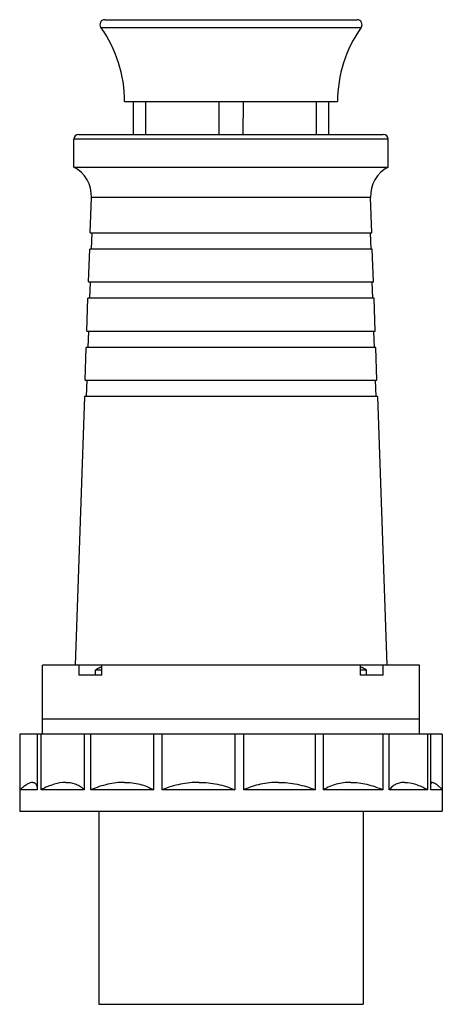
# Model space of a CAD drawing. Header units: millimetres. Extents: x 314 to 443, y 439 to 740.
import ezdxf

# ---------------------------------------------------------------- set-up
doc = ezdxf.new("R2010")
doc.units = ezdxf.units.MM
doc.header["$LTSCALE"] = 30.734
doc.layers.get('0').update_dxf_attribs({"linetype": 'CONTINUOUS'})

msp = doc.modelspace()

# ---------------------------------------------------------------- linework, layer by layer
at = {"color": 7, "linetype": 'Continuous'}
for p, q in [((339.69, 739.9), (416.69, 739.89)), ((338.47, 737.53), (417.92, 737.52)), ((345.69, 714.9), (410.69, 714.89)), ((348.39, 704.9), (348.39, 714.9)), ((352.05, 714.9), (352.05, 704.9)), ((374.53, 704.9), (374.53, 714.9)), ((381.85, 714.89), (381.84, 704.89)), ((404.33, 704.89), (404.33, 714.89)), ((407.99, 714.89), (407.99, 704.89)), ((330.18, 694.89), (330.18, 703.39)), ((426.18, 703.39), (330.18, 703.39)), ((331.68, 704.89), (424.68, 704.89)), ((426.18, 694.89), (426.18, 703.39)), ((330.18, 694.89), (426.18, 694.89)), ((335.22, 674.89), (335.6, 685.66)), ((420.77, 685.66), (335.6, 685.66)), ((421.15, 674.89), (420.77, 685.66)), ((335.22, 674.89), (421.15, 674.89)), ((335.72, 674.89), (335.55, 669.89)), ((420.64, 674.89), (420.82, 669.89)), ((334.7, 659.89), (335.05, 669.89)), ((421.32, 669.89), (335.05, 669.89)), ((421.67, 659.89), (421.32, 669.89)), ((334.7, 659.89), (421.67, 659.89)), ((335.2, 659.89), (335.03, 654.89)), ((421.17, 659.89), (421.34, 654.89)), ((334.18, 644.89), (334.53, 654.89)), ((421.84, 654.89), (334.53, 654.89)), ((422.19, 644.89), (421.84, 654.89)), ((334.18, 644.89), (422.19, 644.89)), ((334.68, 644.89), (334.5, 639.89)), ((421.69, 644.89), (421.87, 639.89)), ((333.65, 629.89), (334, 639.89)), ((422.37, 639.89), (334, 639.89)), ((422.72, 629.89), (422.37, 639.89)), ((333.65, 629.89), (422.72, 629.89)), ((334.15, 629.89), (333.98, 624.89)), ((422.22, 629.89), (422.39, 624.89)), ((333.48, 624.89), (330.62, 542.89)), ((422.89, 624.89), (333.48, 624.89)), ((422.89, 624.89), (425.75, 542.89)), ((435.68, 542.89), (320.68, 542.89)), ((320.68, 521.89), (320.68, 542.89)), ((331.69, 542.89), (331.69, 539.89)), ((338.73, 541.42), (336.85, 541.42)), ((336.85, 539.89), (336.85, 541.42)), ((338.15, 542.16), (338.2, 542.16)), ((338.73, 539.89), (338.73, 542.89)), ((417.64, 542.89), (417.64, 539.89)), ((419.52, 541.42), (417.64, 541.42)), ((418.17, 542.16), (418.22, 542.16)), ((419.52, 539.89), (419.52, 541.42)), ((424.68, 539.89), (424.68, 542.89)), ((435.68, 521.89), (435.68, 542.89)), ((338.73, 539.89), (331.69, 539.89)), ((424.68, 539.89), (417.64, 539.89)), ((435.68, 526.39), (320.68, 526.39)), ((439.17, 521.89), (313.69, 521.89)), ((313.69, 521.89), (313.69, 504.89)), ((313.81, 504.89), (313.81, 521.89)), ((319.03, 521.89), (319.03, 504.89)), ((320.21, 504.89), (320.21, 521.89)), ((333.38, 521.89), (333.38, 504.89)), ((335.45, 504.89), (335.45, 521.89)), ((354.54, 521.89), (354.54, 504.89)), ((357.19, 504.89), (357.19, 521.89)), ((379.31, 521.89), (379.31, 504.89)), ((382.12, 504.89), (382.12, 521.89)), ((403.9, 521.89), (403.9, 504.89)), ((406.46, 504.89), (406.46, 521.89)), ((424.58, 521.89), (424.58, 504.89)), ((426.49, 504.89), (426.49, 521.89)), ((438.2, 521.89), (438.2, 504.89)), ((439.17, 504.89), (439.17, 521.89)), ((442.68, 521.89), (439.22, 521.89)), ((442.68, 521.89), (442.68, 504.89)), ((313.68, 504.89), (313.68, 498.39)), ((319.03, 504.89), (313.81, 504.89)), ((333.38, 504.89), (320.21, 504.89)), ((354.54, 504.89), (335.45, 504.89)), ((379.31, 504.89), (357.19, 504.89)), ((403.9, 504.89), (382.12, 504.89)), ((424.58, 504.89), (406.46, 504.89)), ((438.2, 504.89), (426.49, 504.89)), ((442.68, 504.89), (439.17, 504.89)), ((442.24, 505.34), (442.68, 504.89)), ((442.68, 504.89), (442.68, 498.39)), ((313.68, 498.39), (442.68, 498.39)), ((337.83, 498.39), (337.83, 439.39)), ((418.53, 498.39), (418.53, 439.39)), ((337.83, 439.39), (418.53, 439.39))]:
    msp.add_line(p, q, dxfattribs=at)
for centre, radius, start, end in [((339.69, 738.4), 1.5, 89.9874, 215.4183), ((416.69, 738.39), 1.5, 324.5564, 89.9874), ((306.69, 714.93), 39, 359.9561, 35.4183), ((449.69, 714.9), 39, 144.5564, 180.0186), ((331.68, 703.39), 1.5, 90, 180), ((424.68, 703.39), 1.5, 0, 90), ((325.61, 686), 10, 358, 62.7519), ((430.76, 686), 10, 117.2481, 182), ((340.35, 536.79), 5.8, 112.3111, 127.1173), ((340.35, 536.76), 5.81, 106.2086, 111.7242), ((416.02, 536.76), 5.81, 68.2758, 73.7914), ((416.02, 536.79), 5.8, 52.8827, 67.6889)]:
    msp.add_arc(centre, radius, start, end, dxfattribs=at)
for points, knots in [([(317.65, 507.14), (317.4, 507.14), (316.81, 507), (315.91, 506.53), (314.88, 505.81), (314.18, 505.22), (313.81, 504.89)], [0, 0, 0, 0, 0.170273, 0.392948, 0.67085, 1, 1, 1, 1]), ([(317.65, 507.14), (317.76, 507.14), (317.97, 507.12), (318.26, 507.01), (318.5, 506.81), (318.69, 506.55), (318.84, 506.22), (318.99, 505.67), (319.03, 505.21), (319.03, 504.89)], [0, 0, 0, 0, 0.108471, 0.209593, 0.31094, 0.419594, 0.540683, 0.677143, 1, 1, 1, 1]), ([(327.82, 507.14), (326.59, 507.14), (324.67, 506.78), (322.17, 505.85), (320.87, 505.24), (320.21, 504.89)], [0, 0, 0, 0, 0.461422, 0.721797, 1, 1, 1, 1]), ([(327.82, 507.14), (328.37, 507.14), (329.43, 507.05), (330.93, 506.61), (332.26, 505.88), (333.03, 505.24), (333.38, 504.89)], [0, 0, 0, 0, 0.266348, 0.516861, 0.759075, 1, 1, 1, 1]), ([(345.66, 507.14), (343.96, 507.14), (340.45, 506.7), (337.11, 505.58), (335.45, 504.89)], [0, 0, 0, 0, 0.485468, 1, 1, 1, 1]), ([(345.66, 507.14), (347.25, 507.14), (350.34, 506.77), (353.23, 505.61), (354.54, 504.89)], [0, 0, 0, 0, 0.514967, 1, 1, 1, 1]), ([(368.45, 507.14), (366.53, 507.14), (362.68, 506.73), (358.98, 505.6), (357.19, 504.89)], [0, 0, 0, 0, 0.498664, 1, 1, 1, 1]), ([(368.45, 507.14), (370.33, 507.14), (374.06, 506.75), (377.62, 505.61), (379.31, 504.89)], [0, 0, 0, 0, 0.506615, 1, 1, 1, 1]), ([(392.72, 507.14), (390.87, 507.14), (387.23, 506.75), (383.76, 505.61), (382.12, 504.89)], [0, 0, 0, 0, 0.508413, 1, 1, 1, 1]), ([(392.72, 507.14), (394.61, 507.14), (398.44, 506.72), (402.11, 505.59), (403.9, 504.89)], [0, 0, 0, 0, 0.49642, 1, 1, 1, 1]), ([(414.77, 507.14), (413.28, 507.14), (410.36, 506.78), (407.67, 505.61), (406.46, 504.89)], [0, 0, 0, 0, 0.516312, 1, 1, 1, 1]), ([(414.77, 507.14), (416.4, 507.14), (419.77, 506.69), (422.97, 505.58), (424.58, 504.89)], [0, 0, 0, 0, 0.48198, 1, 1, 1, 1]), ([(431.26, 507.14), (430.78, 507.14), (429.84, 507.05), (428.53, 506.61), (427.4, 505.88), (426.77, 505.24), (426.49, 504.89)], [0, 0, 0, 0, 0.265268, 0.513444, 0.755218, 1, 1, 1, 1]), ([(431.26, 507.14), (432.37, 507.14), (434.13, 506.76), (436.4, 505.85), (437.59, 505.23), (438.2, 504.89)], [0, 0, 0, 0, 0.453572, 0.715909, 1, 1, 1, 1]), ([(439.67, 507.14), (439.61, 507.14), (439.49, 507.13), (439.27, 507.01), (439.18, 506.83), (439.14, 506.71)], [0, 0, 0, 0, 0.246043, 0.47692, 1, 1, 1, 1]), ([(439.67, 507.14), (439.83, 507.14), (440.21, 507.02), (440.79, 506.65), (441.49, 506.07), (441.98, 505.6), (442.24, 505.34)], [0, 0, 0, 0, 0.151348, 0.367217, 0.651403, 1, 1, 1, 1])]:
    msp.add_open_spline(points, degree=3, knots=knots, dxfattribs=at)

doc.saveas('drawing.dxf')
